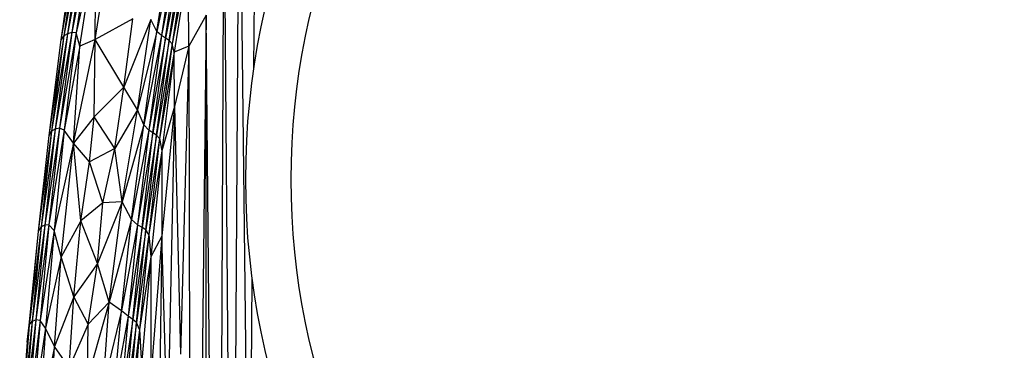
# Paper-space layout '_Izquierda' of a CAD drawing. Header units: millimetres. Extents: x -67 to 65, y -161 to 389.
# Tile 8 of 13: x -65 to 0, y 324 to 345. Entities that reach past the tile are written whole.
import ezdxf

# ---------------------------------------------------------------- set-up
doc = ezdxf.new("R2010")
doc.units = ezdxf.units.MM

psp = doc.layouts.new('_Izquierda')

# ---------------------------------------------------------------- linework, layer by layer
at = {"color": 7, "linetype": 'Continuous', "lineweight": 25}
for p, q in [((-49.244, 368.208), (-49.456, 342.213)), ((-50.412, 363.05), (-50.853, 286.393)), ((-49.766, 304.163), (-50.412, 363.05)), ((-51.817, 262.897), (-51.421, 356.351)), ((-50.853, 286.393), (-51.421, 356.351)), ((-60.856, 350.58), (-62.014, 344.338)), ((-60.578, 350.682), (-61.773, 344.472)), ((-60.856, 350.58), (-61.773, 344.472)), ((-60.271, 350.725), (-61.496, 344.563)), ((-60.578, 350.682), (-61.496, 344.563)), ((-60.271, 350.725), (-61.195, 344.535)), ((-55.864, 344.625), (-54.923, 350.65)), ((-61.098, 350.441), (-62.212, 344.085)), ((-61.297, 350.237), (-62.212, 344.085)), ((-61.098, 350.441), (-62.014, 344.338)), ((-59.899, 350.306), (-61.195, 344.535)), ((-60.951, 343.675), (-59.899, 350.306)), ((-59.932, 344.106), (-59.899, 350.306)), ((-54.632, 350.456), (-55.864, 344.625)), ((-54.632, 350.456), (-55.563, 344.362)), ((-54.362, 350.317), (-55.563, 344.362)), ((-55.293, 344.197), (-54.362, 350.317)), ((-54.124, 350.144), (-55.293, 344.197)), ((-55.056, 344.031), (-54.124, 350.144)), ((-53.927, 349.927), (-55.056, 344.031)), ((-53.927, 349.927), (-54.856, 343.83)), ((-61.446, 349.687), (-62.076, 344.997)), ((-59.932, 344.106), (-59.112, 349.3)), ((-53.77, 349.344), (-54.856, 343.83)), ((-53.77, 349.344), (-54.706, 343.273)), ((-53.756, 343.675), (-53.77, 349.344)), ((-57.456, 345.475), (-59.932, 344.106)), ((-58.041, 340.963), (-57.456, 345.475)), ((-56.268, 345.425), (-58.041, 340.963)), ((-57.141, 339.451), (-56.268, 345.425)), ((-55.864, 344.625), (-56.268, 345.425)), ((-52.601, 345.714), (-53.756, 343.675)), ((-52.601, 345.714), (-53.566, 255.282)), ((-52.592, 194.427), (-52.601, 345.714)), ((-51.817, 262.897), (-52.601, 345.714)), ((-55.864, 344.625), (-57.141, 339.451)), ((-56.733, 338.462), (-55.864, 344.625)), ((-55.563, 344.362), (-55.864, 344.625)), ((-62.014, 344.338), (-63.018, 337.767)), ((-62.212, 344.085), (-63.018, 337.767)), ((-61.773, 344.472), (-62.821, 338.051)), ((-62.014, 344.338), (-62.821, 338.051)), ((-61.496, 344.563), (-62.581, 338.178)), ((-61.773, 344.472), (-62.581, 338.178)), ((-61.496, 344.563), (-62.305, 338.248)), ((-61.195, 344.535), (-62.305, 338.248)), ((-62.014, 344.338), (-62.212, 344.085)), ((-61.773, 344.472), (-62.014, 344.338)), ((-61.195, 344.535), (-61.988, 338.111)), ((-61.496, 344.563), (-61.773, 344.472)), ((-61.195, 344.535), (-61.496, 344.563)), ((-61.379, 337.252), (-59.932, 344.106)), ((-60.951, 343.675), (-61.195, 344.535)), ((-59.932, 344.106), (-60.951, 343.675)), ((-60.014, 338.998), (-59.932, 344.106)), ((-58.041, 340.963), (-59.932, 344.106)), ((-55.563, 344.362), (-56.733, 338.462)), ((-55.563, 344.362), (-56.399, 338.108)), ((-55.293, 344.197), (-56.399, 338.108)), ((-56.119, 337.934), (-55.293, 344.197)), ((-55.056, 344.031), (-56.119, 337.934)), ((-55.88, 337.774), (-55.056, 344.031)), ((-55.293, 344.197), (-55.563, 344.362)), ((-55.056, 344.031), (-55.293, 344.197)), ((-54.856, 343.83), (-55.056, 344.031)), ((-60.951, 343.675), (-61.988, 338.111)), ((-61.379, 337.252), (-60.951, 343.675)), ((-54.856, 343.83), (-55.88, 337.774)), ((-54.856, 343.83), (-55.681, 337.558)), ((-54.706, 343.273), (-54.856, 343.83)), ((-53.756, 343.675), (-54.706, 343.273)), ((-53.756, 343.675), (-54.687, 339.685)), ((-53.756, 343.675), (-54.307, 323.318)), ((-53.756, 343.675), (-53.566, 255.282)), ((-54.706, 343.273), (-55.681, 337.558)), ((-54.706, 343.273), (-55.537, 336.744)), ((-54.687, 339.685), (-54.706, 343.273)), ((-60.014, 338.998), (-58.041, 340.963)), ((-58.64, 336.906), (-58.041, 340.963)), ((-57.141, 339.451), (-58.041, 340.963)), ((-57.141, 339.451), (-58.64, 336.906)), ((-58.161, 333.375), (-57.141, 339.451)), ((-56.733, 338.462), (-57.141, 339.451)), ((-54.687, 339.685), (-55.539, 331.115)), ((-54.687, 339.685), (-55.537, 336.744)), ((-54.687, 339.685), (-55.16, 318.326)), ((-54.687, 339.685), (-54.307, 323.318)), ((-60.014, 338.998), (-61.379, 337.252)), ((-60.319, 336.031), (-60.014, 338.998)), ((-58.64, 336.906), (-60.014, 338.998)), ((-62.581, 338.178), (-63.519, 331.723)), ((-62.305, 338.248), (-63.281, 331.838)), ((-62.581, 338.178), (-63.281, 331.838)), ((-62.305, 338.248), (-63.004, 331.856)), ((-61.988, 338.111), (-63.004, 331.856)), ((-62.581, 338.178), (-62.821, 338.051)), ((-61.988, 338.111), (-62.663, 331.489)), ((-62.305, 338.248), (-62.581, 338.178)), ((-61.988, 338.111), (-62.305, 338.248)), ((-61.379, 337.252), (-61.988, 338.111)), ((-56.733, 338.462), (-58.161, 333.375)), ((-57.539, 332.211), (-56.733, 338.462)), ((-56.399, 338.108), (-57.539, 332.211)), ((-56.399, 338.108), (-57.133, 331.867)), ((-56.399, 338.108), (-56.733, 338.462)), ((-56.119, 337.934), (-56.399, 338.108)), ((-62.821, 338.051), (-63.714, 331.452)), ((-63.018, 337.767), (-63.714, 331.452)), ((-62.821, 338.051), (-63.519, 331.723)), ((-62.821, 338.051), (-63.018, 337.767)), ((-56.119, 337.934), (-57.133, 331.867)), ((-56.838, 331.686), (-56.119, 337.934)), ((-55.88, 337.774), (-56.838, 331.686)), ((-56.597, 331.521), (-55.88, 337.774)), ((-55.681, 337.558), (-56.597, 331.521)), ((-55.681, 337.558), (-56.399, 331.227)), ((-55.88, 337.774), (-56.119, 337.934)), ((-55.681, 337.558), (-55.88, 337.774)), ((-55.681, 337.558), (-55.537, 336.744)), ((-61.379, 337.252), (-62.663, 331.489)), ((-62.187, 329.753), (-61.379, 337.252)), ((-60.898, 332.128), (-61.379, 337.252)), ((-60.319, 336.031), (-61.379, 337.252)), ((-58.64, 336.906), (-60.319, 336.031)), ((-59.439, 333.317), (-58.64, 336.906)), ((-58.161, 333.375), (-58.64, 336.906)), ((-55.537, 336.744), (-56.399, 331.227)), ((-55.537, 336.744), (-56.262, 329.743)), ((-55.537, 336.744), (-55.539, 331.115)), ((-60.898, 332.128), (-60.319, 336.031)), ((-59.439, 333.317), (-60.319, 336.031)), ((-59.439, 333.317), (-60.898, 332.128)), ((-58.161, 333.375), (-59.792, 329.3)), ((-59.792, 329.3), (-59.439, 333.317)), ((-58.161, 333.375), (-59.439, 333.317)), ((-59.017, 326.742), (-58.161, 333.375)), ((-57.539, 332.211), (-58.161, 333.375)), ((-63.519, 331.723), (-64.301, 325.233)), ((-63.281, 331.838), (-64.108, 325.495)), ((-63.519, 331.723), (-64.108, 325.495)), ((-63.004, 331.856), (-63.872, 325.593)), ((-63.281, 331.838), (-63.872, 325.593)), ((-63.519, 331.723), (-63.714, 331.452)), ((-63.004, 331.856), (-63.591, 325.54)), ((-63.281, 331.838), (-63.519, 331.723)), ((-63.004, 331.856), (-63.281, 331.838)), ((-62.663, 331.489), (-63.004, 331.856)), ((-60.898, 332.128), (-62.187, 329.753)), ((-61.349, 327.107), (-60.898, 332.128)), ((-59.792, 329.3), (-60.898, 332.128)), ((-57.539, 332.211), (-59.017, 326.742)), ((-58.199, 326.176), (-57.539, 332.211)), ((-57.133, 331.867), (-58.199, 326.176)), ((-57.133, 331.867), (-57.756, 325.836)), ((-56.838, 331.686), (-57.756, 325.836)), ((-57.133, 331.867), (-57.539, 332.211)), ((-57.449, 325.614), (-56.838, 331.686)), ((-56.838, 331.686), (-57.133, 331.867)), ((-56.597, 331.521), (-56.838, 331.686)), ((-63.714, 331.452), (-64.444, 324.114)), ((-63.714, 331.452), (-64.301, 325.233)), ((-62.663, 331.489), (-63.591, 325.54)), ((-62.663, 331.489), (-63.227, 325.033)), ((-62.187, 329.753), (-62.663, 331.489)), ((-56.597, 331.521), (-57.449, 325.614)), ((-57.204, 325.416), (-56.597, 331.521)), ((-56.399, 331.227), (-57.204, 325.416)), ((-56.399, 331.227), (-57.007, 324.951)), ((-56.399, 331.227), (-56.597, 331.521)), ((-56.399, 331.227), (-56.262, 329.743)), ((-55.539, 331.115), (-56.262, 329.743)), ((-55.539, 331.115), (-56.254, 321.917)), ((-55.539, 331.115), (-55.882, 307.876)), ((-55.16, 318.326), (-55.539, 331.115)), ((-62.187, 329.753), (-63.227, 325.033)), ((-62.627, 323.825), (-62.187, 329.753)), ((-61.349, 327.107), (-62.187, 329.753)), ((-56.262, 329.743), (-57.007, 324.951)), ((-56.262, 329.743), (-56.868, 322.641)), ((-56.262, 329.743), (-56.254, 321.917)), ((-59.792, 329.3), (-61.349, 327.107)), ((-60.398, 325.297), (-59.792, 329.3)), ((-59.017, 326.742), (-59.792, 329.3)), ((-49.569, 328.308), (-49.766, 304.163)), ((-61.349, 327.107), (-62.627, 323.825)), ((-61.662, 322.427), (-61.349, 327.107)), ((-60.398, 325.297), (-61.349, 327.107)), ((-59.017, 326.742), (-60.46, 321.663)), ((-59.017, 326.742), (-60.398, 325.297)), ((-59.42, 321.116), (-59.017, 326.742)), ((-58.199, 326.176), (-59.017, 326.742)), ((-58.199, 326.176), (-59.42, 321.116)), ((-58.744, 320.38), (-58.199, 326.176)), ((-57.756, 325.836), (-58.744, 320.38)), ((-57.756, 325.836), (-58.299, 319.868)), ((-57.756, 325.836), (-58.199, 326.176)), ((-57.449, 325.614), (-57.756, 325.836)), ((-64.301, 325.233), (-64.936, 317.909)), ((-64.108, 325.495), (-64.799, 318.974)), ((-64.301, 325.233), (-64.799, 318.974)), ((-63.872, 325.593), (-64.609, 319.254)), ((-64.108, 325.495), (-64.609, 319.254)), ((-64.444, 324.114), (-64.301, 325.233)), ((-63.872, 325.593), (-64.372, 319.335)), ((-63.591, 325.54), (-64.372, 319.335)), ((-64.301, 325.233), (-64.108, 325.495)), ((-64.108, 325.495), (-63.872, 325.593)), ((-63.591, 325.54), (-64.077, 319.25)), ((-63.591, 325.54), (-63.872, 325.593)), ((-63.227, 325.033), (-63.591, 325.54)), ((-60.398, 325.297), (-61.662, 322.427)), ((-60.46, 321.663), (-60.398, 325.297)), ((-57.449, 325.614), (-58.299, 319.868)), ((-57.975, 319.568), (-57.449, 325.614)), ((-57.204, 325.416), (-57.975, 319.568)), ((-57.723, 319.309), (-57.204, 325.416)), ((-57.204, 325.416), (-57.449, 325.614)), ((-57.007, 324.951), (-57.204, 325.416)), ((-63.227, 325.033), (-64.077, 319.25)), ((-63.227, 325.033), (-63.645, 318.848)), ((-62.627, 323.825), (-63.227, 325.033)), ((-57.007, 324.951), (-57.723, 319.309)), ((-57.007, 324.951), (-57.523, 318.606)), ((-57.007, 324.951), (-56.868, 322.641)), ((-64.444, 324.114), (-64.936, 317.909)), ((-62.627, 323.825), (-63.645, 318.848)), ((-62.916, 318.114), (-62.627, 323.825)), ((-61.662, 322.427), (-62.627, 323.825))]:
    psp.add_line(p, q, dxfattribs=at)
for radius, start, end in [(50, 90, 270), (50, 270, 90), (47, 90, 270), (47, 270, 90)]:
    psp.add_arc((0, 334.857), radius, start, end, dxfattribs=at)

doc.saveas('drawing.dxf')
